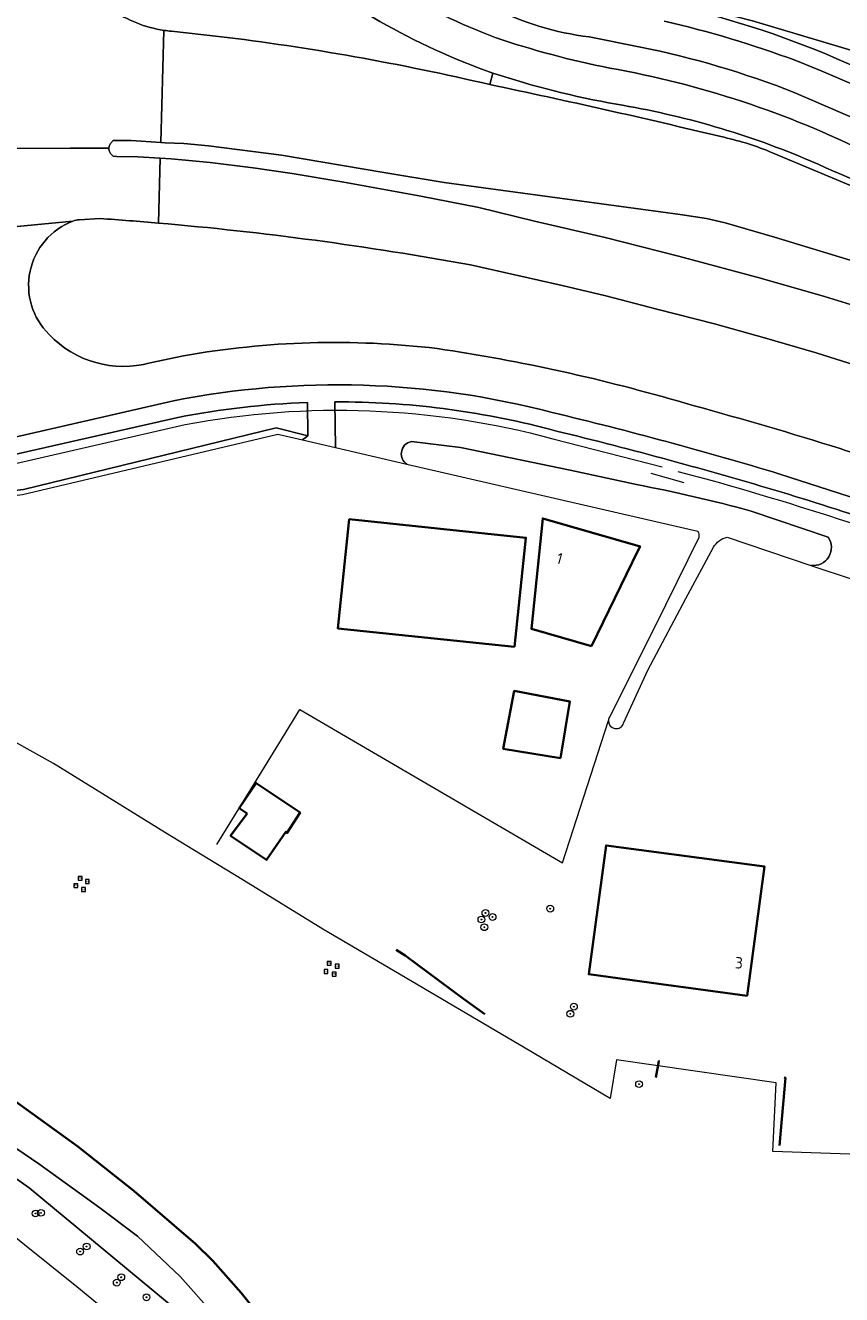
# Model space of a CAD drawing. Extents: x 150256 to 156914, y 461459 to 469481.
# Tile 243 of 256: x 154210 to 154306, y 464101 to 464251. Entities that reach past the tile are written whole.
import ezdxf
from ezdxf.enums import TextEntityAlignment as Align

# ---------------------------------------------------------------- set-up
doc = ezdxf.new("R2010")
doc.units = 0
doc.header["$LTSCALE"] = 0.75
doc.layers.get('0').update_dxf_attribs({"linetype": 'CONTINUOUS'})
for name, color, linetype, lineweight in [('B-RO-GK-BESCHOEIING-G', 251, 'GK-BESCHOEIING', 35), ('B-RO-GR-BOOM-S', 96, 'CONTINUOUS', 25), ('B-RO-GR-BOS_LOOF-GV', 251, 'CONTINUOUS', 13), ('B-RO-GR-GROENVOORZIENING-GV', 251, 'CONTINUOUS', 18), ('B-RO-IE-MEUBILAIR_WATERWEGMEUBILAIR-S', 251, 'CONTINUOUS', 25), ('B-RO-IE-TERREINAFSCHEIDING_KUNSTMATIG_HEKWERK-G', 251, 'IE-TERREINAFSCHEIDING-KUNSTMATIG', 18), ('B-RO-OG-BEBOUWING-GV', 6, 'CONTINUOUS', 35), ('B-RO-OG-BEBOUWING-T18', 1, 'CONTINUOUS', 18), ('B-RO-OG-TERREIN_CULTUURSCHEIDING-GV', 251, 'CONTINUOUS', 18), ('B-RO-OG-WATER-GV', 251, 'CONTINUOUS', 18), ('B-RO-OG-WATER_GREPPEL-GV', 251, 'CONTINUOUS', 18), ('B-RO-OG-WATER_SLOOT-GV', 251, 'CONTINUOUS', 18), ('B-RO-VH-VERHARDING_ASFALT-GV', 251, 'CONTINUOUS', 18), ('B-RO-VH-VERHARDING_BETON-GV', 251, 'CONTINUOUS', 18), ('B-RO-VH-VERHARDING_BETONSTRAATSTEEN-GV', 251, 'CONTINUOUS', 18), ('B-RO-VH-VERHARDING_TEGEL-GV', 251, 'CONTINUOUS', 18)]:
    doc.layers.add(name, color=color, linetype=linetype, lineweight=lineweight)
doc.styles.add('NLCS-ISO', font='NLCS-ISO.ttf')
doc.styles.add('NLCS-ISO-M200-T18', font='NLCS-ISO.ttf', dxfattribs={"height": 360})
doc.linetypes.add('GK-BESCHOEIING', pattern='A,30,-5,[1,NLCS.SHX,S=1,R=0,X=0,Y=0],-5', length=40)
doc.linetypes.add('IE-TERREINAFSCHEIDING-KUNSTMATIG', pattern='A,4,[82,NLCS.SHX,S=0.75,R=90,X=0,Y=0],4,-2', length=10)

# ---------------------------------------------------------------- blocks, each defined once
blk = doc.blocks.new('SGR-BOOM_01-SO')
at = {"linetype": 'ByBlock', "lineweight": 18}
h = blk.add_hatch(color=0, dxfattribs=at)
h.dxf.hatch_style = 1
edge = h.paths.add_edge_path()
edge.add_arc((0, 0), 0.25, 0, 360)
at = {"color": 0, "linetype": 'ByBlock', "lineweight": 18}
for radius in [2, 0.25]:
    blk.add_circle((0, 0), radius, dxfattribs=at)
blk = doc.blocks.new('SIE-WATER_MEERPAAL-SO')
at = {"color": 0, "linetype": 'ByBlock', "lineweight": 18}
blk.add_lwpolyline([(-1.12, -1.12), (1.12, -1.12), (1.12, 1.12), (-1.12, 1.12)], close=True, dxfattribs=at)
at = {"color": 0, "linetype": 'ByBlock', "lineweight": 18, "style": 'NLCS-ISO'}
blk.add_text('m', height=1.5, dxfattribs=at).set_placement((0, 0.28), align=Align.MIDDLE_CENTER)

msp = doc.modelspace()

# ---------------------------------------------------------------- linework, layer by layer
at = {"layer": 'B-RO-GK-BESCHOEIING-G'}
for points in [[(154255.982, 464069.845), (154254.705, 464072.222), (154252.94, 464075.072), (154249.528, 464080.58), (154244.853, 464087.99), (154240.054, 464095.178), (154235.276, 464101.183), (154231.927, 464104.963), (154229.877, 464106.979), (154222.592, 464113.21), (154220.157, 464115.145), (154215.978, 464118.466), (154208.486, 464123.882), (154201.068, 464129.145), (154194.774, 464133.351), (154188.283, 464137.573), (154182.115, 464141.337), (154174.2, 464145.932), (154168.66, 464149.182), (154157.22, 464154.871), (154147.392, 464159.197), (154136.604, 464164.129), (154129.39, 464167.209), (154129.362, 464167.221)], [(154253.578, 464141.648), (154254.616, 464140.99), (154261.495, 464135.877), (154264.017, 464134.064)], [(154284.236, 464126.589), (154284.56, 464128.515), (154284.636, 464128.505)], [(154299.383, 464126.575), (154299.547, 464126.554), (154298.826, 464118.555)]]:
    msp.add_lwpolyline(points, dxfattribs=at)
at = {"layer": 'B-RO-GR-BOS_LOOF-GV'}
msp.add_lwpolyline([(154250.008, 464318.964), (154249.943, 464317.758), (154251.703, 464302.931), (154252.92, 464286.716), (154251.838, 464275.613), (154259.359, 464268.616), (154265.715, 464262.536), (154273.22, 464258.279), (154289.096, 464252.939), (154291.605, 464252.296), (154295.64, 464251.263), (154317.528, 464244.747), (154338.754, 464237.369), (154350.596, 464232.64), (154368.538, 464225.007), (154375.534, 464221.732), (154381.758, 464219.319), (154375.836, 464222.41), (154359.75, 464249.122)], dxfattribs=at)
at = {"layer": 'B-RO-GR-GROENVOORZIENING-GV'}
msp.add_lwpolyline([(154230.579, 464095.962), (154227.716, 464099.113), (154210.245, 464113.593), (154183.71, 464132.336), (154183.091, 464132.773), (154176.156, 464137.361), (154174.069, 464135.224), (154181.563, 464129.406), (154215.856, 464101.921), (154230.302, 464090.048), (154247.922, 464064.19), (154249.085, 464062.074), (154250.254, 464060.426), (154253.044, 464059.726)], dxfattribs=at)
at = {"layer": 'B-RO-IE-TERREINAFSCHEIDING_KUNSTMATIG_HEKWERK-G'}
for points in [[(154228.668, 464203.648, -0.112963), (154272.054, 464201.969)], [(154290.706, 464197.087, -0.0212846), (154327.438, 464184.941)]]:
    msp.add_lwpolyline(points, format="xyb", dxfattribs=at)
for points in [[(154208.116, 464198.94), (154228.668, 464203.648)], [(154272.054, 464201.969), (154284.973, 464198.637)], [(154286.833, 464198.115), (154290.706, 464197.087)], [(154283.628, 464197.884), (154287.511, 464196.812)], [(154232.383, 464154.077), (154237.069, 464161.691), (154239.706, 464165.974), (154242.197, 464170.022), (154273.186, 464151.938), (154278.633, 464168.699)], [(154174.069, 464135.224), (154181.563, 464129.406), (154215.856, 464101.921)]]:
    msp.add_lwpolyline(points, dxfattribs=at)
at = {"layer": 'B-RO-OG-BEBOUWING-GV'}
for points in [[(154267.535, 464177.411), (154268.879, 464190.279), (154248.032, 464192.457), (154246.688, 464179.589)], [(154276.624, 464177.47), (154282.152, 464188.821), (154282.362, 464189.252), (154270.879, 464192.565), (154269.523, 464179.527)], [(154272.96, 464164.255), (154274.064, 464170.968), (154267.511, 464172.217), (154266.204, 464165.367)], [(154235.961, 464157.759), (154234.014, 464155.11), (154238.257, 464152.272), (154240.528, 464155.596), (154240.663, 464155.434), (154242.218, 464157.879), (154237.042, 464161.326), (154235.042, 464158.38)], [(154284.856, 464137.614), (154288.349, 464137.14), (154294.993, 464136.238), (154297.061, 464151.481), (154278.344, 464153.985), (154276.309, 464138.773)]]:
    msp.add_lwpolyline(points, close=True, dxfattribs=at)
at = {"layer": 'B-RO-OG-TERREIN_CULTUURSCHEIDING-GV'}
for points in [[(154369.364, 464220.671), (154389.011, 464211.556), (154385.672, 464216.013), (154381.758, 464219.319), (154375.534, 464221.732), (154368.538, 464225.007), (154350.596, 464232.64), (154338.754, 464237.369), (154317.528, 464244.747), (154295.64, 464251.263), (154291.605, 464252.296), (154289.096, 464252.939), (154273.22, 464258.279), (154265.715, 464262.536), (154259.359, 464268.616), (154251.838, 464275.613), (154252.92, 464286.716), (154251.703, 464302.931), (154249.943, 464317.758), (154250.008, 464318.964), (154248.002, 464320.627)], [(154227.046, 464250.039), (154232.598, 464249.441)], [(154282.409, 464248.175), (154276.353, 464249.388)], [(154305.603, 464246.806), (154316.836, 464241.959)], [(154264.623, 464243.755), (154264.985, 464245.108)], [(154310.312, 464238.623), (154300.544, 464242.823)], [(154318.939, 464219.455), (154298.223, 464225.756), (154292.4, 464227.453), (154290.186, 464227.968), (154287.091, 464228.43), (154259.222, 464232.212), (154252.099, 464233.367), (154240.023, 464235.431), (154231.429, 464236.509), (154228.496, 464236.785), (154226.3, 464236.871), (154225.77, 464236.907), (154222.275, 464237.147), (154220.612, 464237.163), (154220.144, 464237.149), (154219.846, 464236.788), (154219.8, 464236.722), (154219.76, 464236.652), (154219.726, 464236.579), (154219.698, 464236.504), (154219.676, 464236.426), (154219.662, 464236.347), (154219.654, 464236.267), (154219.653, 464236.181), (154219.66, 464236.095), (154219.675, 464236.011), (154219.697, 464235.928), (154219.727, 464235.847), (154219.763, 464235.769), (154219.807, 464235.695), (154219.857, 464235.625), (154220.148, 464235.29), (154220.606, 464235.265), (154223.05, 464235.215), (154225.718, 464235.066), (154226.994, 464234.994), (154231.595, 464234.562), (154236.69, 464233.947), (154241.294, 464233.262), (154247.402, 464232.257), (154256.474, 464230.594), (154263.32, 464229.248), (154269.907, 464227.648), (154278.252, 464225.717), (154286.877, 464223.507), (154296.586, 464220.924), (154304.139, 464218.752), (154311.275, 464216.535)], [(154218.636, 464227.948), (154216.153, 464227.8)], [(154402.35, 464168.136), (154399.05, 464170.512), (154394.371, 464173.47), (154390.697, 464175.654), (154381.188, 464181.139), (154376.069, 464183.776), (154370.643, 464186.39), (154358.729, 464191.711), (154351.39, 464194.864), (154344.869, 464197.562), (154330.104, 464203.193), (154322.293, 464205.905), (154316.278, 464207.921), (154315.451, 464208.198), (154303.136, 464212.093), (154297.05, 464213.875), (154291.145, 464215.522), (154284.32, 464217.236), (154278.336, 464218.809), (154273.145, 464220.045), (154262.359, 464222.476)], [(154224.54, 464210.917), (154228.463, 464211.743)], [(154181.55, 464202.427), (154182.345, 464202.856), (154187.968, 464197.75), (154192.664, 464196.406), (154199.315, 464194.807), (154209.565, 464195.966), (154239.417, 464203.269), (154243.141, 464202.323), (154243.087, 464206.248)], [(154246.341, 464206.316), (154246.389, 464200.926), (154254.828, 464198.977)], [(154227.792, 464204.471), (154199.472, 464198.075)], [(154255.385, 464201.629), (154261.149, 464200.947), (154274.087, 464198.272), (154281.927, 464196.565)], [(154295.479, 464193.431), (154304.554, 464190.357)], [(154302.535, 464187.017), (154307.519, 464185.341)], [(154232.131, 464098.537), (154228.081, 464103.108), (154223.021, 464107.853), (154218.58, 464111.216), (154211.392, 464116.396), (154203.67, 464121.642), (154197.934, 464125.594), (154190.608, 464130.566), (154181.604, 464136.202), (154175.44, 464140.148), (154165.095, 464146.026), (154147.191, 464154.364), (154130.084, 464162.206), (154127.687, 464163.288), (154126.466, 464160.302), (154126.153, 464159.536), (154137.462, 464154.821), (154156.11, 464147.047), (154170.133, 464141.345), (154176.156, 464137.361), (154183.091, 464132.773), (154183.71, 464132.336), (154210.245, 464113.593), (154227.716, 464099.113)]]:
    msp.add_lwpolyline(points, dxfattribs=at)
for points in [[(154242.36, 464262.661, 0.0815018), (154265.242, 464249.31)], [(154264.985, 464245.108, -0.0902702), (154239.611, 464259.61)], [(154276.353, 464249.388, -0.1778508), (154255.612, 464259.899)], [(154219.988, 464252.589, 0.1109363), (154226.147, 464250.152)], [(154285.076, 464253.333, -0.0494507), (154305.603, 464246.806)], [(154226.147, 464250.152, 0.0146486), (154227.046, 464250.039)], [(154232.598, 464249.441, -0.0273508), (154264.623, 464243.755)], [(154265.242, 464249.31, 0.0326185), (154278.787, 464245.702)], [(154300.544, 464242.823, 0.0444315), (154282.409, 464248.175)], [(154278.787, 464245.702, -0.0713436), (154309.376, 464235.61)], [(154225.501, 464227.415, 0.0042103), (154218.636, 464227.948)], [(154215.402, 464227.638, 0.5453363), (154212.583, 464214.268)], [(154216.153, 464227.8, 0.1222714), (154215.402, 464227.638)], [(154262.359, 464222.476, 0.0235022), (154225.501, 464227.415)], [(154212.583, 464214.268, 0.2755613), (154224.54, 464210.917)], [(154228.463, 464211.743, -0.0739676), (154258.395, 464212.609)], [(154258.395, 464212.609, -0.0348339), (154287.678, 464206.155)], [(154243.087, 464206.248, 0.0394317), (154227.792, 464204.471)], [(154271.66, 464203.08, 0.0655676), (154246.341, 464206.316)], [(154287.678, 464206.155, -0.0082189), (154304.945, 464201.131)], [(154298.274, 464195.897, 0.0125834), (154271.66, 464203.08)], [(154254.175, 464200.334, -0.3404928), (154255.385, 464201.629)], [(154304.945, 464201.131, -0.0034897), (154313.212, 464198.42)], [(154254.828, 464198.977, -0.2794296), (154254.175, 464200.334)], [(154281.927, 464196.565, -0.0187954), (154295.479, 464193.431)], [(154311.078, 464191.81, 0.0072705), (154298.274, 464195.897)], [(154304.554, 464190.357, -0.6517995), (154302.535, 464187.017)]]:
    msp.add_lwpolyline(points, format="xyb", dxfattribs=at)
msp.add_lwpolyline([(154242.521, 464201.82), (154243.141, 464202.323), (154239.417, 464203.269), (154209.565, 464195.966), (154199.315, 464194.807), (154192.664, 464196.406), (154187.968, 464197.75), (154182.345, 464202.856), (154181.55, 464202.427), (154187.377, 464197.198), (154193.13, 464195.288), (154199.296, 464194.105), (154209.441, 464195.374), (154239.585, 464202.498)], close=True, dxfattribs=at)
at = {"layer": 'B-RO-OG-WATER-GV'}
for points in [[(154326.159, 464088.056), (154309.376, 464117.46), (154298.051, 464117.859), (154298.434, 464125.948), (154279.576, 464128.672), (154278.847, 464124.121), (154268.789, 464130.063), (154252.606, 464139.583), (154244.901, 464144.102), (154235.571, 464149.835), (154231.357, 464152.411), (154226.35, 464155.471), (154213.121, 464163.653), (154196.976, 464172.605)], [(154208.486, 464123.882), (154215.978, 464118.466), (154220.157, 464115.145), (154222.592, 464113.21), (154229.877, 464106.979), (154231.927, 464104.963), (154235.276, 464101.183), (154240.054, 464095.178)]]:
    msp.add_lwpolyline(points, dxfattribs=at)
at = {"layer": 'B-RO-OG-WATER_GREPPEL-GV'}
for points in [[(154255.385, 464201.629, 0.3404928), (154254.175, 464200.334)], [(154254.175, 464200.334, 0.2794296), (154254.828, 464198.977)], [(154295.479, 464193.431, 0.0187954), (154281.927, 464196.565)], [(154289.16, 464191.048, -0.1794262), (154289.301, 464190.325)], [(154291.028, 464189.151, -0.2283778), (154292.648, 464190.339)], [(154302.535, 464187.017, 0.6517995), (154304.554, 464190.357)], [(154278.793, 464169.191, 0.1430158), (154278.633, 464168.699)], [(154278.633, 464168.699, 0.8659692), (154280.415, 464168.393)]]:
    msp.add_lwpolyline(points, format="xyb", dxfattribs=at)
for points in [[(154281.927, 464196.565), (154274.087, 464198.272), (154261.149, 464200.947), (154255.385, 464201.629)], [(154254.828, 464198.977), (154289.16, 464191.048)], [(154304.554, 464190.357), (154295.479, 464193.431)], [(154289.301, 464190.325), (154284.068, 464179.7), (154278.793, 464169.191)], [(154280.415, 464168.393), (154283.272, 464174.64), (154287.744, 464183.125), (154291.028, 464189.151)], [(154292.648, 464190.339), (154302.535, 464187.017)]]:
    msp.add_lwpolyline(points, dxfattribs=at)
at = {"layer": 'B-RO-OG-WATER_SLOOT-GV'}
for points in [[(154240.054, 464095.178), (154235.276, 464101.183), (154231.927, 464104.963), (154229.877, 464106.979), (154222.592, 464113.21), (154220.157, 464115.145), (154215.978, 464118.466), (154208.486, 464123.882)], [(154203.67, 464121.642), (154211.392, 464116.396), (154218.58, 464111.216), (154223.021, 464107.853), (154228.081, 464103.108), (154232.131, 464098.537)]]:
    msp.add_lwpolyline(points, dxfattribs=at)
at = {"layer": 'B-RO-VH-VERHARDING_ASFALT-GV'}
for points in [[(154265.242, 464249.31, -0.0815018), (154242.36, 464262.661)], [(154239.611, 464259.61, 0.0902702), (154264.985, 464245.108)], [(154255.612, 464259.899, 0.1778508), (154276.353, 464249.388)], [(154226.147, 464250.152, -0.1109363), (154219.988, 464252.589)], [(154300.744, 464246.587, 0.0332533), (154285.221, 464251.229)], [(154227.046, 464250.039, -0.0146486), (154226.147, 464250.152)], [(154264.623, 464243.755, 0.0273508), (154232.598, 464249.441)], [(154278.787, 464245.702, -0.0326185), (154265.242, 464249.31)], [(154282.409, 464248.175, -0.0444315), (154300.544, 464242.823)], [(154264.985, 464245.108, 0.0350856), (154279.557, 464241.433)], [(154309.376, 464235.61, 0.0713436), (154278.787, 464245.702)], [(154291.904, 464237.612, 0.0074355), (154264.623, 464243.755)], [(154279.557, 464241.433, -0.0600332), (154302.446, 464234.759)], [(154297.614, 464235.859, 0.0443243), (154291.904, 464237.612)], [(154302.446, 464234.759, 0.0177366), (154332.281, 464222.774)], [(154218.636, 464227.948, -0.0042103), (154225.501, 464227.415)], [(154215.402, 464227.638, -0.1222714), (154216.153, 464227.8)], [(154225.501, 464227.415, -0.0235022), (154262.359, 464222.476)]]:
    msp.add_lwpolyline(points, format="xyb", dxfattribs=at)
for points in [[(154203.994, 464236.196), (154215.099, 464236.246), (154219.654, 464236.267), (154219.662, 464236.347), (154219.676, 464236.426), (154219.698, 464236.504), (154219.726, 464236.579), (154219.76, 464236.652), (154219.8, 464236.722), (154219.846, 464236.788), (154220.144, 464237.149), (154220.612, 464237.163), (154222.275, 464237.147), (154225.77, 464236.907), (154226.147, 464250.152)], [(154226.147, 464250.152), (154225.77, 464236.907), (154226.3, 464236.871), (154228.496, 464236.785), (154231.429, 464236.509), (154240.023, 464235.431), (154252.099, 464233.367), (154259.222, 464232.212), (154287.091, 464228.43), (154290.186, 464227.968), (154292.4, 464227.453), (154298.223, 464225.756), (154318.939, 464219.455), (154319.9, 464219.138), (154321.414, 464218.638), (154336.958, 464213.147)], [(154232.598, 464249.441), (154227.046, 464250.039)], [(154276.353, 464249.388), (154282.409, 464248.175)], [(154315.926, 464240.153), (154303.755, 464245.371), (154300.744, 464246.587)], [(154300.544, 464242.823), (154310.312, 464238.623)], [(154220.148, 464235.29), (154219.857, 464235.625), (154219.807, 464235.695), (154219.763, 464235.769), (154219.727, 464235.847), (154219.697, 464235.928), (154219.675, 464236.011), (154219.66, 464236.095), (154219.653, 464236.181), (154219.654, 464236.267), (154215.099, 464236.246), (154203.994, 464236.196)], [(154322.551, 464225.441), (154297.614, 464235.859)], [(154225.501, 464227.415), (154225.718, 464235.066), (154223.05, 464235.215), (154220.606, 464235.265), (154220.148, 464235.29)], [(154356.33, 464200.052), (154351.956, 464201.895), (154345.605, 464204.391), (154335.12, 464208.427), (154328.568, 464210.804), (154320.086, 464213.69), (154318.327, 464214.258), (154311.275, 464216.535), (154304.139, 464218.752), (154296.586, 464220.924), (154286.877, 464223.507), (154278.252, 464225.717), (154269.907, 464227.648), (154263.32, 464229.248), (154256.474, 464230.594), (154247.402, 464232.257), (154241.294, 464233.262), (154236.69, 464233.947), (154231.595, 464234.562), (154226.994, 464234.994), (154225.718, 464235.066), (154225.501, 464227.415)], [(154216.153, 464227.8), (154218.636, 464227.948)], [(154206.296, 464226.791), (154215.402, 464227.638)], [(154262.359, 464222.476), (154273.145, 464220.045), (154278.336, 464218.809), (154284.32, 464217.236), (154291.145, 464215.522), (154297.05, 464213.875), (154303.136, 464212.093), (154315.451, 464208.198), (154316.278, 464207.921), (154322.293, 464205.905), (154330.104, 464203.193), (154344.869, 464197.562), (154351.39, 464194.864), (154358.729, 464191.711), (154370.643, 464186.39), (154376.069, 464183.776), (154381.188, 464181.139), (154390.697, 464175.654), (154394.371, 464173.47), (154399.05, 464170.512), (154402.35, 464168.136)]]:
    msp.add_lwpolyline(points, dxfattribs=at)
at = {"layer": 'B-RO-VH-VERHARDING_BETON-GV'}
for points in [[(154264.985, 464245.108), (154264.623, 464243.755)], [(154297.614, 464235.859), (154322.551, 464225.441)]]:
    msp.add_lwpolyline(points, dxfattribs=at)
for points in [[(154279.557, 464241.433, -0.0350856), (154264.985, 464245.108)], [(154264.623, 464243.755, -0.0074355), (154291.904, 464237.612)], [(154302.446, 464234.759, 0.0600332), (154279.557, 464241.433)], [(154291.904, 464237.612, -0.0443243), (154297.614, 464235.859)], [(154332.281, 464222.774, -0.0177366), (154302.446, 464234.759)]]:
    msp.add_lwpolyline(points, format="xyb", dxfattribs=at)
at = {"layer": 'B-RO-VH-VERHARDING_BETONSTRAATSTEEN-GV'}
for points in [[(154215.402, 464227.638), (154206.296, 464226.791), (154200.62, 464225.609), (154195.047, 464224), (154189.616, 464221.978), (154189.798, 464221.478)], [(154201.784, 464216.516), (154206.363, 464206.742), (154206.307, 464206.591), (154207.267, 464204.534), (154207.3, 464204.463), (154208.389, 464202.125), (154227.272, 464206.45)], [(154228.463, 464211.743), (154224.54, 464210.917)], [(154298.86, 464197.795), (154311.669, 464193.636), (154317.122, 464191.866), (154327.726, 464188.108), (154336.139, 464184.924)]]:
    msp.add_lwpolyline(points, dxfattribs=at)
for points in [[(154212.583, 464214.268, -0.5453363), (154215.402, 464227.638)], [(154224.54, 464210.917, -0.2755613), (154212.583, 464214.268)], [(154258.395, 464212.609, 0.0739676), (154228.463, 464211.743)], [(154287.678, 464206.155, 0.0348339), (154258.395, 464212.609)], [(154227.272, 464206.45, -0.1127956), (154271.999, 464205.061)], [(154304.945, 464201.131, 0.0082189), (154287.678, 464206.155)], [(154271.999, 464205.061, -0.0148108), (154298.86, 464197.795)], [(154313.212, 464198.42, 0.0034897), (154304.945, 464201.131)]]:
    msp.add_lwpolyline(points, format="xyb", dxfattribs=at)
at = {"layer": 'B-RO-VH-VERHARDING_TEGEL-GV'}
for points in [[(154305.603, 464246.806, 0.0494507), (154285.076, 464253.333)], [(154285.221, 464251.229, -0.0332533), (154300.744, 464246.587)], [(154271.999, 464205.061, 0.1127956), (154227.272, 464206.45)], [(154227.792, 464204.471, -0.0394317), (154243.087, 464206.248)], [(154246.341, 464206.316, -0.0655676), (154271.66, 464203.08)], [(154298.86, 464197.795, 0.0148108), (154271.999, 464205.061)], [(154271.66, 464203.08, -0.0125834), (154298.274, 464195.897)], [(154298.274, 464195.897, -0.0072705), (154311.078, 464191.81)]]:
    msp.add_lwpolyline(points, format="xyb", dxfattribs=at)
for points in [[(154300.744, 464246.587), (154303.755, 464245.371), (154315.926, 464240.153)], [(154316.836, 464241.959), (154305.603, 464246.806)], [(154227.272, 464206.45), (154208.389, 464202.125), (154199.185, 464200.017)], [(154243.087, 464206.248), (154243.141, 464202.323), (154242.521, 464201.82), (154246.389, 464200.926), (154246.341, 464206.316)], [(154199.472, 464198.075), (154227.792, 464204.471)], [(154327.01, 464186.145), (154327.726, 464188.108), (154317.122, 464191.866), (154311.669, 464193.636), (154298.86, 464197.795)]]:
    msp.add_lwpolyline(points, dxfattribs=at)

# ---------------------------------------------------------------- block references
at = {"layer": 'B-RO-GR-BOOM-S', "xscale": 0.2, "yscale": 0.2, "zscale": 0.2}
for p in [(154263.626, 464145.242), (154264.104, 464146.009), (154264.945, 464145.533), (154271.754, 464146.517), (154263.974, 464144.323), (154274.548, 464134.951), (154274.125, 464134.114), (154282.24, 464125.807), (154210.998, 464110.543), (154211.632, 464110.623), (154217.022, 464106.652), (154216.249, 464106.056), (154220.576, 464102.39), (154221.112, 464103.023), (154224.089, 464100.659)]:
    msp.add_blockref('SGR-BOOM_01-SO', p, dxfattribs=at)
at = {"layer": 'B-RO-IE-MEUBILAIR_WATERWEGMEUBILAIR-S', "xscale": 0.2, "yscale": 0.2, "zscale": 0.2}
for p in [(154216.264, 464150.092), (154215.75, 464149.229), (154216.653, 464148.775), (154217.1, 464149.714), (154245.652, 464140.064), (154246.603, 464139.729), (154245.282, 464139.096), (154246.249, 464138.794)]:
    msp.add_blockref('SIE-WATER_MEERPAAL-SO', p, dxfattribs=at)

# ---------------------------------------------------------------- texts
at = {"layer": 'B-RO-OG-BEBOUWING-T18', "style": 'NLCS-ISO-M200-T18'}
for s, rotation, p in [('1', 343.9, (154272.859, 464187.831)), ('3', 356.7, (154294.041, 464140.123))]:
    msp.add_text(s, height=1.35, rotation=rotation, dxfattribs=at).set_placement(p, align=Align.MIDDLE)

doc.saveas('drawing.dxf')
